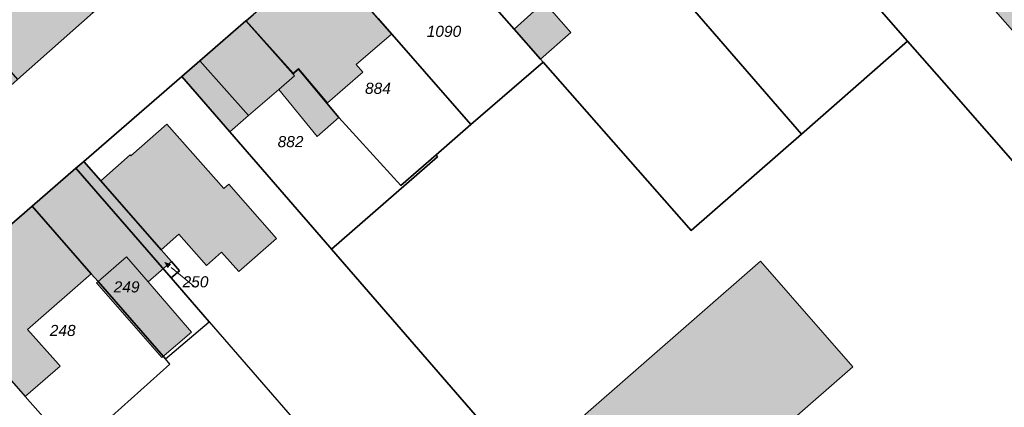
# Model space of a CAD drawing. Header units: metres. Extents: x 32338650 to 32340431, y 5701793 to 5703325.
# Tile 20 of 256: x 32339125 to 32339236, y 5702252 to 5702296. Entities that reach past the tile are written whole.
import ezdxf

# ---------------------------------------------------------------- set-up
doc = ezdxf.new("R2010")
doc.units = ezdxf.units.M
doc.header["$LTSCALE"] = 0.1
doc.layers.add('Keine', color=7, linetype='Continuous', lineweight=9)
for name, color, linetype, lineweight, true_color in [('LPB-BE-Flurstück_Grenze', 7, 'Continuous', 70, 0x004c99), ('LPB-BE-Flurstück_Nummer', 7, 'Continuous', 70, 0x004c99), ('LPB-BE-Gebäude', 7, 'Continuous', 70, 0x004c99), ('LPB-BE-Straße', 7, 'Continuous', 70, 0x004c99)]:
    doc.layers.add(name, color=color, linetype=linetype, lineweight=lineweight, true_color=true_color)
doc.styles.add('Arial (italic)', font='ariali.ttf')

# ---------------------------------------------------------------- blocks, each defined once
blk = doc.blocks.new('2004')
at = {"layer": 'Keine', "color": 7, "linetype": 'Continuous'}
blk.add_solid([(0, 0), (0.75, -0.3), (0.75, 0.3)], dxfattribs=at)

msp = doc.modelspace()

# ---------------------------------------------------------------- hatches: boundary and pattern name
at = {"layer": 'LPB-BE-Gebäude', "linetype": 'Continuous', "lineweight": 0, "true_color": 0xc7c8ca}
for points in [[(32339219.887, 5702314.33), (32339230.634, 5702302.1), (32339230.364, 5702301.861), (32339248.999, 5702280.649), (32339250.503, 5702281.949), (32339250.804, 5702282.216), (32339253.179, 5702284.26), (32339234.499, 5702305.584), (32339234.603, 5702305.67), (32339223.823, 5702317.842), (32339220.448, 5702314.828), (32339219.887, 5702314.33)], [(32339219.887, 5702314.33), (32339230.634, 5702302.1), (32339230.364, 5702301.861), (32339248.999, 5702280.649), (32339250.503, 5702281.949), (32339250.804, 5702282.216), (32339253.179, 5702284.26), (32339234.499, 5702305.584), (32339234.603, 5702305.67), (32339223.823, 5702317.842), (32339220.448, 5702314.828), (32339219.887, 5702314.33)], [(32339125.171, 5702305.97), (32339122.763, 5702308.741), (32339120.054, 5702311.794), (32339117.114, 5702315.238), (32339114.075, 5702312.61), (32339119.773, 5702306.101), (32339121.474, 5702304.16), (32339121.402, 5702304.093), (32339123.658, 5702301.518), (32339121.144, 5702299.27), (32339120.332, 5702300.194), (32339117.252, 5702297.437), (32339115.013, 5702295.433), (32339114.858, 5702295.294), (32339115.668, 5702294.369), (32339120.814, 5702288.495), (32339122.296, 5702286.812), (32339122.441, 5702286.947), (32339124.684, 5702288.936), (32339133.198, 5702296.463), (32339133.353, 5702296.597), (32339125.171, 5702305.97)], [(32339125.171, 5702305.97), (32339122.763, 5702308.741), (32339120.054, 5702311.794), (32339117.114, 5702315.238), (32339114.075, 5702312.61), (32339119.773, 5702306.101), (32339121.474, 5702304.16), (32339121.402, 5702304.093), (32339123.658, 5702301.518), (32339121.144, 5702299.27), (32339120.332, 5702300.194), (32339117.252, 5702297.437), (32339115.013, 5702295.433), (32339114.858, 5702295.294), (32339115.668, 5702294.369), (32339120.814, 5702288.495), (32339122.296, 5702286.812), (32339122.441, 5702286.947), (32339124.684, 5702288.936), (32339133.198, 5702296.463), (32339133.353, 5702296.597), (32339125.171, 5702305.97)], [(32339150.472, 5702295.543), (32339155.744, 5702289.632), (32339156.366, 5702290.167), (32339159.619, 5702286.281), (32339163.624, 5702289.749), (32339162.869, 5702290.621), (32339166.831, 5702294.031), (32339159.02, 5702302.939), (32339151.24, 5702296.212), (32339150.472, 5702295.543)], [(32339150.472, 5702295.543), (32339155.744, 5702289.632), (32339156.366, 5702290.167), (32339159.619, 5702286.281), (32339163.624, 5702289.749), (32339162.869, 5702290.621), (32339166.831, 5702294.031), (32339159.02, 5702302.939), (32339151.24, 5702296.212), (32339150.472, 5702295.543)], [(32339180.664, 5702294.604), (32339183.647, 5702291.209), (32339187.052, 5702294.212), (32339184.069, 5702297.617), (32339180.664, 5702294.604)], [(32339180.664, 5702294.604), (32339183.647, 5702291.209), (32339187.052, 5702294.212), (32339184.069, 5702297.617), (32339180.664, 5702294.604)], [(32339143.21, 5702289.266), (32339148.609, 5702283.04), (32339150.715, 5702284.855), (32339154.128, 5702287.797), (32339158.464, 5702282.495), (32339160.913, 5702284.646), (32339156.534, 5702289.87), (32339156.362, 5702290.077), (32339155.74, 5702289.543), (32339150.431, 5702295.515), (32339145.243, 5702291.024), (32339143.21, 5702289.266)], [(32339143.21, 5702289.266), (32339148.609, 5702283.04), (32339150.715, 5702284.855), (32339154.128, 5702287.797), (32339158.464, 5702282.495), (32339160.913, 5702284.646), (32339156.534, 5702289.87), (32339156.362, 5702290.077), (32339155.74, 5702289.543), (32339150.431, 5702295.515), (32339145.243, 5702291.024), (32339143.21, 5702289.266)], [(32339148.609, 5702283.04), (32339150.715, 5702284.855), (32339145.243, 5702291.024), (32339143.21, 5702289.266), (32339148.609, 5702283.04)], [(32339148.609, 5702283.04), (32339150.715, 5702284.855), (32339145.243, 5702291.024), (32339143.21, 5702289.266), (32339148.609, 5702283.04)], [(32339154.128, 5702287.797), (32339158.464, 5702282.495), (32339160.913, 5702284.646), (32339156.534, 5702289.87), (32339156.362, 5702290.077), (32339155.74, 5702289.543), (32339155.922, 5702289.345), (32339154.128, 5702287.797)], [(32339154.128, 5702287.797), (32339158.464, 5702282.495), (32339160.913, 5702284.646), (32339156.534, 5702289.87), (32339156.362, 5702290.077), (32339155.74, 5702289.543), (32339155.922, 5702289.345), (32339154.128, 5702287.797)], [(32339134.064, 5702277.512), (32339140.871, 5702269.767), (32339142.875, 5702271.526), (32339145.972, 5702267.987), (32339147.684, 5702269.477), (32339149.627, 5702267.316), (32339153.862, 5702271.035), (32339148.518, 5702277.149), (32339147.937, 5702276.643), (32339141.53, 5702283.911), (32339137.462, 5702280.345), (32339137.385, 5702280.438), (32339134.064, 5702277.512)], [(32339134.064, 5702277.512), (32339140.871, 5702269.767), (32339142.875, 5702271.526), (32339145.972, 5702267.987), (32339147.684, 5702269.477), (32339149.627, 5702267.316), (32339153.862, 5702271.035), (32339148.518, 5702277.149), (32339147.937, 5702276.643), (32339141.53, 5702283.911), (32339137.462, 5702280.345), (32339137.385, 5702280.438), (32339134.064, 5702277.512)], [(32339133.604, 5702266.032), (32339140.955, 5702257.614), (32339144.284, 5702260.48), (32339139.392, 5702266.135), (32339142.028, 5702268.439), (32339140.871, 5702269.767), (32339134.064, 5702277.512), (32339132.141, 5702279.693), (32339131.26, 5702278.929), (32339126.342, 5702274.677), (32339132.995, 5702267.048), (32339133.769, 5702266.166), (32339133.604, 5702266.032)], [(32339133.604, 5702266.032), (32339140.955, 5702257.614), (32339144.284, 5702260.48), (32339139.392, 5702266.135), (32339142.028, 5702268.439), (32339140.871, 5702269.767), (32339134.064, 5702277.512), (32339132.141, 5702279.693), (32339131.26, 5702278.929), (32339126.342, 5702274.677), (32339132.995, 5702267.048), (32339133.769, 5702266.166), (32339133.604, 5702266.032)], [(32339116.691, 5702263.314), (32339125.546, 5702253.243), (32339125.566, 5702253.262), (32339125.587, 5702253.281), (32339129.487, 5702256.644), (32339129.296, 5702256.872), (32339125.814, 5702260.788), (32339132.995, 5702267.048), (32339126.342, 5702274.677), (32339116.892, 5702266.508), (32339116.691, 5702263.314)], [(32339116.691, 5702263.314), (32339125.546, 5702253.243), (32339125.566, 5702253.262), (32339125.587, 5702253.281), (32339129.487, 5702256.644), (32339129.296, 5702256.872), (32339125.814, 5702260.788), (32339132.995, 5702267.048), (32339126.342, 5702274.677), (32339116.892, 5702266.508), (32339116.691, 5702263.314)], [(32339133.604, 5702266.032), (32339140.955, 5702257.614), (32339144.284, 5702260.48), (32339139.392, 5702266.135), (32339136.955, 5702268.947), (32339133.769, 5702266.166), (32339133.604, 5702266.032)], [(32339133.604, 5702266.032), (32339140.955, 5702257.614), (32339144.284, 5702260.48), (32339139.392, 5702266.135), (32339136.955, 5702268.947), (32339133.769, 5702266.166), (32339133.604, 5702266.032)], [(32339218.857, 5702256.57), (32339208.451, 5702268.483), (32339187.526, 5702250.203), (32339197.934, 5702238.287), (32339218.857, 5702256.57)], [(32339218.857, 5702256.57), (32339208.451, 5702268.483), (32339187.526, 5702250.203), (32339197.934, 5702238.287), (32339218.857, 5702256.57)]]:
    msp.add_hatch(color=9, dxfattribs=at).paths.add_polyline_path(points)

# ---------------------------------------------------------------- linework, layer by layer
at = {"layer": 'LPB-BE-Flurstück_Grenze', "color": 253, "linetype": 'Continuous', "lineweight": 25, "true_color": 0xadadad, "transparency": 33554687, "flags": 128}
for points in [[(32339236.535, 5702303.509), (32339225.379, 5702316.247), (32339223.917, 5702317.918), (32339220.417, 5702321.905), (32339230.029, 5702330.327), (32339222.382, 5702339.088), (32339212.852, 5702349.998), (32339203.5, 5702341.805), (32339203.209, 5702341.547), (32339198.57, 5702337.484), (32339191.596, 5702331.385), (32339225.028, 5702293.243), (32339229.96, 5702287.606), (32339241.643, 5702274.276)], [(32339236.535, 5702303.509), (32339225.379, 5702316.247), (32339223.917, 5702317.918), (32339220.417, 5702321.905), (32339230.029, 5702330.327), (32339222.382, 5702339.088), (32339212.852, 5702349.998), (32339203.5, 5702341.805), (32339203.209, 5702341.547), (32339198.57, 5702337.484), (32339191.596, 5702331.385), (32339225.028, 5702293.243), (32339229.96, 5702287.606), (32339241.643, 5702274.276)], [(32339179.826, 5702321.07), (32339182.473, 5702318.029), (32339185.215, 5702314.863), (32339190.328, 5702308.969), (32339196.367, 5702302.016), (32339213.062, 5702282.785), (32339225.028, 5702293.243), (32339191.596, 5702331.385), (32339188.368, 5702328.555), (32339179.826, 5702321.07)], [(32339179.826, 5702321.07), (32339182.473, 5702318.029), (32339185.215, 5702314.863), (32339190.328, 5702308.969), (32339196.367, 5702302.016), (32339213.062, 5702282.785), (32339225.028, 5702293.243), (32339191.596, 5702331.385), (32339188.368, 5702328.555), (32339179.826, 5702321.07)], [(32339133.198, 5702296.463), (32339106.311, 5702327.081), (32339102.825, 5702326.003), (32339097.433, 5702324.343), (32339096.298, 5702323.989), (32339095.031, 5702322.85), (32339095.279, 5702322.57), (32339104.437, 5702312.095), (32339124.684, 5702288.936), (32339133.198, 5702296.463)], [(32339133.198, 5702296.463), (32339106.311, 5702327.081), (32339102.825, 5702326.003), (32339097.433, 5702324.343), (32339096.298, 5702323.989), (32339095.031, 5702322.85), (32339095.279, 5702322.57), (32339104.437, 5702312.095), (32339124.684, 5702288.936), (32339133.198, 5702296.463)], [(32339167.143, 5702309.961), (32339172.564, 5702303.804), (32339180.664, 5702294.604), (32339183.647, 5702291.209), (32339183.924, 5702290.887), (32339200.629, 5702271.917), (32339213.062, 5702282.785), (32339196.367, 5702302.016), (32339190.328, 5702308.969), (32339185.215, 5702314.863), (32339182.473, 5702318.029), (32339179.826, 5702321.07), (32339169.55, 5702312.064), (32339167.143, 5702309.961)], [(32339167.143, 5702309.961), (32339172.564, 5702303.804), (32339180.664, 5702294.604), (32339183.647, 5702291.209), (32339183.924, 5702290.887), (32339200.629, 5702271.917), (32339213.062, 5702282.785), (32339196.367, 5702302.016), (32339190.328, 5702308.969), (32339185.215, 5702314.863), (32339182.473, 5702318.029), (32339179.826, 5702321.07), (32339169.55, 5702312.064), (32339167.143, 5702309.961)], [(32339159.041, 5702302.958), (32339165.322, 5702295.794), (32339175.8, 5702283.845), (32339183.924, 5702290.887), (32339183.647, 5702291.209), (32339180.664, 5702294.604), (32339172.564, 5702303.804), (32339167.143, 5702309.961), (32339167.008, 5702309.846), (32339159.041, 5702302.958)], [(32339159.041, 5702302.958), (32339165.322, 5702295.794), (32339175.8, 5702283.845), (32339183.924, 5702290.887), (32339183.647, 5702291.209), (32339180.664, 5702294.604), (32339172.564, 5702303.804), (32339167.143, 5702309.961), (32339167.008, 5702309.846), (32339159.041, 5702302.958)], [(32339160.913, 5702284.646), (32339167.905, 5702276.994), (32339171.868, 5702280.434), (32339175.8, 5702283.845), (32339165.322, 5702295.794), (32339159.041, 5702302.958), (32339159.02, 5702302.939), (32339151.24, 5702296.212), (32339150.472, 5702295.543), (32339150.431, 5702295.515), (32339155.74, 5702289.543), (32339156.362, 5702290.077), (32339156.534, 5702289.87), (32339160.913, 5702284.646)], [(32339160.913, 5702284.646), (32339167.905, 5702276.994), (32339171.868, 5702280.434), (32339175.8, 5702283.845), (32339165.322, 5702295.794), (32339159.041, 5702302.958), (32339159.02, 5702302.939), (32339151.24, 5702296.212), (32339150.472, 5702295.543), (32339150.431, 5702295.515), (32339155.74, 5702289.543), (32339156.362, 5702290.077), (32339156.534, 5702289.87), (32339160.913, 5702284.646)], [(32339116.892, 5702266.508), (32339126.342, 5702274.677), (32339131.26, 5702278.929), (32339132.141, 5702279.693), (32339143.21, 5702289.266), (32339145.243, 5702291.024), (32339150.431, 5702295.515), (32339150.472, 5702295.543), (32339151.24, 5702296.212)], [(32339116.892, 5702266.508), (32339126.342, 5702274.677), (32339131.26, 5702278.929), (32339132.141, 5702279.693), (32339143.21, 5702289.266), (32339145.243, 5702291.024), (32339150.431, 5702295.515), (32339150.472, 5702295.543), (32339151.24, 5702296.212)], [(32339133.198, 5702296.463), (32339124.684, 5702288.936)], [(32339133.198, 5702296.463), (32339124.684, 5702288.936)], [(32339160.076, 5702269.819), (32339172.04, 5702280.237), (32339171.868, 5702280.434), (32339167.905, 5702276.994), (32339160.913, 5702284.646), (32339156.534, 5702289.87), (32339156.362, 5702290.077), (32339155.74, 5702289.543), (32339150.431, 5702295.515), (32339145.243, 5702291.024), (32339143.21, 5702289.266), (32339148.609, 5702283.04), (32339159.886, 5702270.047), (32339160.076, 5702269.819)], [(32339160.076, 5702269.819), (32339172.04, 5702280.237), (32339171.868, 5702280.434), (32339167.905, 5702276.994), (32339160.913, 5702284.646), (32339156.534, 5702289.87), (32339156.362, 5702290.077), (32339155.74, 5702289.543), (32339150.431, 5702295.515), (32339145.243, 5702291.024), (32339143.21, 5702289.266), (32339148.609, 5702283.04), (32339159.886, 5702270.047), (32339160.076, 5702269.819)], [(32339241.643, 5702274.276), (32339229.96, 5702287.606), (32339225.028, 5702293.243), (32339213.062, 5702282.785), (32339200.629, 5702271.917), (32339183.924, 5702290.887), (32339175.8, 5702283.845), (32339171.868, 5702280.434), (32339172.04, 5702280.237), (32339160.076, 5702269.819)], [(32339241.643, 5702274.276), (32339229.96, 5702287.606), (32339225.028, 5702293.243), (32339213.062, 5702282.785), (32339200.629, 5702271.917), (32339183.924, 5702290.887), (32339175.8, 5702283.845), (32339171.868, 5702280.434), (32339172.04, 5702280.237), (32339160.076, 5702269.819)], [(32339192.835, 5702232.067), (32339181.415, 5702245.226), (32339160.076, 5702269.819), (32339159.886, 5702270.047), (32339148.609, 5702283.04), (32339143.21, 5702289.266), (32339132.141, 5702279.693), (32339134.064, 5702277.512), (32339140.871, 5702269.767), (32339142.028, 5702268.439), (32339142.946, 5702267.4), (32339142.002, 5702266.578), (32339146.303, 5702261.638), (32339152.2, 5702254.861), (32339159.645, 5702246.299), (32339167.071, 5702237.768), (32339172.633, 5702231.376), (32339178.186, 5702224.993), (32339181.014, 5702221.735), (32339192.835, 5702232.067)], [(32339192.835, 5702232.067), (32339181.415, 5702245.226), (32339160.076, 5702269.819), (32339159.886, 5702270.047), (32339148.609, 5702283.04), (32339143.21, 5702289.266), (32339132.141, 5702279.693), (32339134.064, 5702277.512), (32339140.871, 5702269.767), (32339142.028, 5702268.439), (32339142.946, 5702267.4), (32339142.002, 5702266.578), (32339146.303, 5702261.638), (32339152.2, 5702254.861), (32339159.645, 5702246.299), (32339167.071, 5702237.768), (32339172.633, 5702231.376), (32339178.186, 5702224.993), (32339181.014, 5702221.735), (32339192.835, 5702232.067)], [(32339126.342, 5702274.677), (32339132.995, 5702267.048), (32339133.769, 5702266.166), (32339141.359, 5702257.468), (32339146.303, 5702261.638), (32339142.002, 5702266.578), (32339131.26, 5702278.929), (32339126.342, 5702274.677)], [(32339126.342, 5702274.677), (32339132.995, 5702267.048), (32339133.769, 5702266.166), (32339141.359, 5702257.468), (32339146.303, 5702261.638), (32339142.002, 5702266.578), (32339131.26, 5702278.929), (32339126.342, 5702274.677)], [(32339131.26, 5702278.929), (32339142.002, 5702266.578), (32339142.946, 5702267.4), (32339142.028, 5702268.439), (32339140.871, 5702269.767), (32339134.064, 5702277.512), (32339132.141, 5702279.693), (32339131.26, 5702278.929)], [(32339131.26, 5702278.929), (32339142.002, 5702266.578), (32339142.946, 5702267.4), (32339142.028, 5702268.439), (32339140.871, 5702269.767), (32339134.064, 5702277.512), (32339132.141, 5702279.693), (32339131.26, 5702278.929)], [(32339132.995, 5702267.048), (32339126.342, 5702274.677), (32339116.892, 5702266.508), (32339115.18, 5702265.027), (32339116.691, 5702263.314), (32339125.546, 5702253.243), (32339130.938, 5702247.107), (32339141.865, 5702256.887), (32339141.359, 5702257.468), (32339133.769, 5702266.166), (32339132.995, 5702267.048)], [(32339132.995, 5702267.048), (32339126.342, 5702274.677), (32339116.892, 5702266.508), (32339115.18, 5702265.027), (32339116.691, 5702263.314), (32339125.546, 5702253.243), (32339130.938, 5702247.107), (32339141.865, 5702256.887), (32339141.359, 5702257.468), (32339133.769, 5702266.166), (32339132.995, 5702267.048)], [(32339160.076, 5702269.819), (32339181.415, 5702245.226), (32339192.835, 5702232.067), (32339202.928, 5702220.975), (32339225.696, 5702195.956), (32339230.437, 5702200.225), (32339237.345, 5702192.181)], [(32339160.076, 5702269.819), (32339181.415, 5702245.226), (32339192.835, 5702232.067), (32339202.928, 5702220.975), (32339225.696, 5702195.956), (32339230.437, 5702200.225), (32339237.345, 5702192.181)]]:
    msp.add_lwpolyline(points, dxfattribs=at)
at = {"layer": 'LPB-BE-Flurstück_Nummer', "color": 252, "linetype": 'Continuous', "lineweight": 5, "true_color": 0x888888}
msp.add_line((32339142.00172, 5702267.75215), (32339144.747, 5702265.526), dxfattribs=at)
msp.add_line((32339142.00172, 5702267.75215), (32339144.747, 5702265.526), dxfattribs=at)
at = {"layer": 'LPB-BE-Gebäude', "color": 7, "linetype": 'Continuous', "lineweight": 9, "flags": 128}
for points in [[(32339219.887, 5702314.33), (32339230.634, 5702302.1), (32339230.364, 5702301.861), (32339248.999, 5702280.649), (32339250.503, 5702281.949), (32339250.804, 5702282.216), (32339253.179, 5702284.26), (32339234.499, 5702305.584), (32339234.603, 5702305.67), (32339223.823, 5702317.842), (32339220.448, 5702314.828), (32339219.887, 5702314.33)], [(32339219.887, 5702314.33), (32339230.634, 5702302.1), (32339230.364, 5702301.861), (32339248.999, 5702280.649), (32339250.503, 5702281.949), (32339250.804, 5702282.216), (32339253.179, 5702284.26), (32339234.499, 5702305.584), (32339234.603, 5702305.67), (32339223.823, 5702317.842), (32339220.448, 5702314.828), (32339219.887, 5702314.33)], [(32339125.171, 5702305.97), (32339122.763, 5702308.741), (32339120.054, 5702311.794), (32339117.114, 5702315.238), (32339114.075, 5702312.61), (32339119.773, 5702306.101), (32339121.474, 5702304.16), (32339121.402, 5702304.093), (32339123.658, 5702301.518), (32339121.144, 5702299.27), (32339120.332, 5702300.194), (32339117.252, 5702297.437), (32339115.013, 5702295.433), (32339114.858, 5702295.294), (32339115.668, 5702294.369), (32339120.814, 5702288.495), (32339122.296, 5702286.812), (32339122.441, 5702286.947), (32339124.684, 5702288.936), (32339133.198, 5702296.463), (32339133.353, 5702296.597), (32339125.171, 5702305.97)], [(32339125.171, 5702305.97), (32339122.763, 5702308.741), (32339120.054, 5702311.794), (32339117.114, 5702315.238), (32339114.075, 5702312.61), (32339119.773, 5702306.101), (32339121.474, 5702304.16), (32339121.402, 5702304.093), (32339123.658, 5702301.518), (32339121.144, 5702299.27), (32339120.332, 5702300.194), (32339117.252, 5702297.437), (32339115.013, 5702295.433), (32339114.858, 5702295.294), (32339115.668, 5702294.369), (32339120.814, 5702288.495), (32339122.296, 5702286.812), (32339122.441, 5702286.947), (32339124.684, 5702288.936), (32339133.198, 5702296.463), (32339133.353, 5702296.597), (32339125.171, 5702305.97)], [(32339150.472, 5702295.543), (32339155.744, 5702289.632), (32339156.366, 5702290.167), (32339159.619, 5702286.281), (32339163.624, 5702289.749), (32339162.869, 5702290.621), (32339166.831, 5702294.031), (32339159.02, 5702302.939), (32339151.24, 5702296.212), (32339150.472, 5702295.543)], [(32339150.472, 5702295.543), (32339155.744, 5702289.632), (32339156.366, 5702290.167), (32339159.619, 5702286.281), (32339163.624, 5702289.749), (32339162.869, 5702290.621), (32339166.831, 5702294.031), (32339159.02, 5702302.939), (32339151.24, 5702296.212), (32339150.472, 5702295.543)], [(32339180.664, 5702294.604), (32339183.647, 5702291.209), (32339187.052, 5702294.212), (32339184.069, 5702297.617), (32339180.664, 5702294.604)], [(32339180.664, 5702294.604), (32339183.647, 5702291.209), (32339187.052, 5702294.212), (32339184.069, 5702297.617), (32339180.664, 5702294.604)], [(32339143.21, 5702289.266), (32339148.609, 5702283.04), (32339150.715, 5702284.855), (32339154.128, 5702287.797), (32339158.464, 5702282.495), (32339160.913, 5702284.646), (32339156.534, 5702289.87), (32339156.362, 5702290.077), (32339155.74, 5702289.543), (32339150.431, 5702295.515), (32339145.243, 5702291.024), (32339143.21, 5702289.266)], [(32339143.21, 5702289.266), (32339148.609, 5702283.04), (32339150.715, 5702284.855), (32339154.128, 5702287.797), (32339158.464, 5702282.495), (32339160.913, 5702284.646), (32339156.534, 5702289.87), (32339156.362, 5702290.077), (32339155.74, 5702289.543), (32339150.431, 5702295.515), (32339145.243, 5702291.024), (32339143.21, 5702289.266)], [(32339148.609, 5702283.04), (32339150.715, 5702284.855), (32339145.243, 5702291.024), (32339143.21, 5702289.266), (32339148.609, 5702283.04)], [(32339148.609, 5702283.04), (32339150.715, 5702284.855), (32339145.243, 5702291.024), (32339143.21, 5702289.266), (32339148.609, 5702283.04)], [(32339154.128, 5702287.797), (32339158.464, 5702282.495), (32339160.913, 5702284.646), (32339156.534, 5702289.87), (32339156.362, 5702290.077), (32339155.74, 5702289.543), (32339155.922, 5702289.345), (32339154.128, 5702287.797)], [(32339154.128, 5702287.797), (32339158.464, 5702282.495), (32339160.913, 5702284.646), (32339156.534, 5702289.87), (32339156.362, 5702290.077), (32339155.74, 5702289.543), (32339155.922, 5702289.345), (32339154.128, 5702287.797)], [(32339134.064, 5702277.512), (32339140.871, 5702269.767), (32339142.875, 5702271.526), (32339145.972, 5702267.987), (32339147.684, 5702269.477), (32339149.627, 5702267.316), (32339153.862, 5702271.035), (32339148.518, 5702277.149), (32339147.937, 5702276.643), (32339141.53, 5702283.911), (32339137.462, 5702280.345), (32339137.385, 5702280.438), (32339134.064, 5702277.512)], [(32339134.064, 5702277.512), (32339140.871, 5702269.767), (32339142.875, 5702271.526), (32339145.972, 5702267.987), (32339147.684, 5702269.477), (32339149.627, 5702267.316), (32339153.862, 5702271.035), (32339148.518, 5702277.149), (32339147.937, 5702276.643), (32339141.53, 5702283.911), (32339137.462, 5702280.345), (32339137.385, 5702280.438), (32339134.064, 5702277.512)], [(32339133.604, 5702266.032), (32339140.955, 5702257.614), (32339144.284, 5702260.48), (32339139.392, 5702266.135), (32339142.028, 5702268.439), (32339140.871, 5702269.767), (32339134.064, 5702277.512), (32339132.141, 5702279.693), (32339131.26, 5702278.929), (32339126.342, 5702274.677), (32339132.995, 5702267.048), (32339133.769, 5702266.166), (32339133.604, 5702266.032)], [(32339133.604, 5702266.032), (32339140.955, 5702257.614), (32339144.284, 5702260.48), (32339139.392, 5702266.135), (32339142.028, 5702268.439), (32339140.871, 5702269.767), (32339134.064, 5702277.512), (32339132.141, 5702279.693), (32339131.26, 5702278.929), (32339126.342, 5702274.677), (32339132.995, 5702267.048), (32339133.769, 5702266.166), (32339133.604, 5702266.032)], [(32339116.691, 5702263.314), (32339125.546, 5702253.243), (32339125.566, 5702253.262), (32339125.587, 5702253.281), (32339129.487, 5702256.644), (32339129.296, 5702256.872), (32339125.814, 5702260.788), (32339132.995, 5702267.048), (32339126.342, 5702274.677), (32339116.892, 5702266.508), (32339116.691, 5702263.314)], [(32339116.691, 5702263.314), (32339125.546, 5702253.243), (32339125.566, 5702253.262), (32339125.587, 5702253.281), (32339129.487, 5702256.644), (32339129.296, 5702256.872), (32339125.814, 5702260.788), (32339132.995, 5702267.048), (32339126.342, 5702274.677), (32339116.892, 5702266.508), (32339116.691, 5702263.314)], [(32339133.604, 5702266.032), (32339140.955, 5702257.614), (32339144.284, 5702260.48), (32339139.392, 5702266.135), (32339136.955, 5702268.947), (32339133.769, 5702266.166), (32339133.604, 5702266.032)], [(32339133.604, 5702266.032), (32339140.955, 5702257.614), (32339144.284, 5702260.48), (32339139.392, 5702266.135), (32339136.955, 5702268.947), (32339133.769, 5702266.166), (32339133.604, 5702266.032)], [(32339218.857, 5702256.57), (32339208.451, 5702268.483), (32339187.526, 5702250.203), (32339197.934, 5702238.287), (32339218.857, 5702256.57)], [(32339218.857, 5702256.57), (32339208.451, 5702268.483), (32339187.526, 5702250.203), (32339197.934, 5702238.287), (32339218.857, 5702256.57)]]:
    msp.add_lwpolyline(points, dxfattribs=at)
at = {"layer": 'LPB-BE-Straße', "color": 250, "linetype": 'Continuous', "lineweight": 25, "true_color": 0x333333, "transparency": 33554687, "flags": 128}
for points in [[(32339116.892, 5702266.508), (32339126.342, 5702274.677), (32339131.26, 5702278.929), (32339132.141, 5702279.693), (32339143.21, 5702289.266), (32339145.243, 5702291.024), (32339150.431, 5702295.515), (32339150.472, 5702295.543), (32339151.24, 5702296.212)], [(32339133.198, 5702296.463), (32339124.684, 5702288.936)]]:
    msp.add_lwpolyline(points, dxfattribs=at)

# ---------------------------------------------------------------- block references
at = {"layer": 'LPB-BE-Flurstück_Nummer', "color": 252, "true_color": 0x888888, "rotation": 320.9613039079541}
msp.add_blockref('2004', (32339141.225, 5702268.382), dxfattribs=at)
msp.add_blockref('2004', (32339141.225, 5702268.382), dxfattribs=at)

# ---------------------------------------------------------------- texts
at = {"layer": 'LPB-BE-Flurstück_Nummer', "color": 252, "true_color": 0x888888, "char_height": 1.25, "attachment_point": 2, "line_spacing_factor": 1.004016, "style": 'Arial (italic)'}
for s, insert, width in [('1090', (32339172.755, 5702294.972), 5.458125), ('1090', (32339172.755, 5702294.972), 5.458125), ('884', (32339165.315, 5702288.558), 4.14), ('884', (32339165.315, 5702288.558), 4.14), ('882', (32339155.463, 5702282.557), 4.186875), ('882', (32339155.463, 5702282.557), 4.186875), ('250', (32339144.747, 5702266.776), 4.235625), ('250', (32339144.747, 5702266.776), 4.235625), ('249', (32339136.982, 5702266.203), 4.198125), ('249', (32339136.982, 5702266.203), 4.198125), ('248', (32339129.777, 5702261.295), 4.23375), ('248', (32339129.777, 5702261.295), 4.23375)]:
    msp.add_mtext(s, dxfattribs=dict(at, insert=insert, width=width))

doc.saveas('drawing.dxf')
